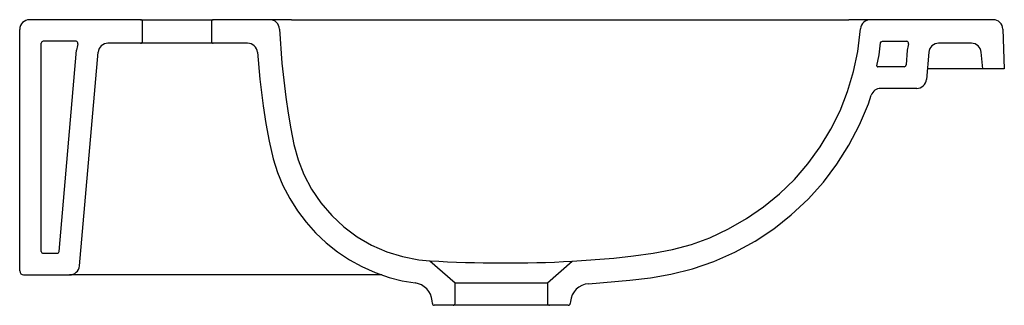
# Model space of a CAD drawing. Header units: millimetres. Extents: x 2037.756 to 2038.256, y 1417.853 to 1417.999.
import ezdxf

# ---------------------------------------------------------------- set-up
doc = ezdxf.new("R2010")
doc.units = ezdxf.units.MM
doc.layers.add('SANINDUSA', color=3, linetype='Continuous')

msp = doc.modelspace()

# ---------------------------------------------------------------- linework, layer by layer
at = {"layer": 'SANINDUSA'}
for p, q in [((2037.817110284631, 1417.998584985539), (2037.760610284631, 1417.998584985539)), ((2037.817110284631, 1417.998584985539), (2037.854110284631, 1417.998584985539)), ((2037.818110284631, 1417.987584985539), (2037.818110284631, 1417.997584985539)), ((2037.853110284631, 1417.997584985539), (2037.853110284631, 1417.987584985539)), ((2037.882811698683, 1417.998584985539), (2037.854110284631, 1417.998584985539)), ((2037.89385163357, 1417.998584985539), (2037.882811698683, 1417.998584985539)), ((2037.89385163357, 1417.998584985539), (2038.17736985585, 1417.998584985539)), ((2038.187591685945, 1417.998584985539), (2038.17736985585, 1417.998584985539)), ((2038.250781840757, 1417.998584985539), (2038.188348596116, 1417.998584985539)), ((2037.755610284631, 1417.870584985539), (2037.755610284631, 1417.993584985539)), ((2038.255778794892, 1417.993759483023), (2038.256483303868, 1417.973584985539)), ((2037.766610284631, 1417.880584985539), (2037.766610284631, 1417.986584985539)), ((2037.784267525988, 1417.987584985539), (2037.767610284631, 1417.987584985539)), ((2037.817110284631, 1417.986584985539), (2037.800515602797, 1417.986584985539)), ((2037.854110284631, 1417.986584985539), (2037.817110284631, 1417.986584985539)), ((2037.871529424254, 1417.986584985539), (2037.854110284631, 1417.986584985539)), ((2038.239764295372, 1417.986584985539), (2038.223077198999, 1417.986584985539)), ((2037.775610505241, 1417.880497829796), (2037.784576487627, 1417.982979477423)), ((2037.786009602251, 1417.873149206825), (2037.795534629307, 1417.982020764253)), ((2038.20713808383, 1417.982979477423), (2038.206483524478, 1417.975497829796)), ((2038.218096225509, 1417.982020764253), (2038.216882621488, 1417.968149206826)), ((2038.245483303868, 1417.973584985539), (2038.244745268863, 1417.982020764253)), ((2038.20548732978, 1417.974584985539), (2038.193579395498, 1417.974584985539)), ((2038.240502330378, 1417.973584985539), (2038.217358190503, 1417.973584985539)), ((2038.245483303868, 1417.973584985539), (2038.240502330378, 1417.973584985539)), ((2038.256483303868, 1417.973584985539), (2038.245483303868, 1417.973584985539)), ((2038.211901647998, 1417.963584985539), (2038.193579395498, 1417.963584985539)), ((2037.767610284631, 1417.879584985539), (2037.774614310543, 1417.879584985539)), ((2037.964251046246, 1417.875790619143), (2037.977110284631, 1417.864612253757)), ((2038.024110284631, 1417.864612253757), (2038.036721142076, 1417.875574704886)), ((2037.757610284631, 1417.868584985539), (2037.781028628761, 1417.868584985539)), ((2037.791036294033, 1417.868584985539), (2037.781028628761, 1417.868584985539)), ((2037.939913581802, 1417.868584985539), (2037.791036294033, 1417.868584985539)), ((2037.977110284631, 1417.864612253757), (2038.024110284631, 1417.864612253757)), ((2037.977110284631, 1417.854084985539), (2037.977110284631, 1417.864612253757)), ((2038.024110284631, 1417.864612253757), (2038.024110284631, 1417.854084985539)), ((2037.965530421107, 1417.853997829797), (2037.965405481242, 1417.855425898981)), ((2037.976110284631, 1417.853084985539), (2037.966526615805, 1417.853084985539)), ((2038.025110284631, 1417.853084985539), (2037.976110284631, 1417.853084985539)), ((2038.034693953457, 1417.853084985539), (2038.025110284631, 1417.853084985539)), ((2038.035775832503, 1417.854977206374), (2038.035690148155, 1417.853997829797))]:
    msp.add_line(p, q, dxfattribs=at)
at = {"layer": 'SANINDUSA', "flags": 128}
for points in [[(2037.88780611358, 1417.993821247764), (2037.889027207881, 1417.976399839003), (2037.891036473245, 1417.959051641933), (2037.89216739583, 1417.951008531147), (2037.893461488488, 1417.942958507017), (2037.895107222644, 1417.9349922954), (2037.89729306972, 1417.927200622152), (2037.900207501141, 1417.919674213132), (2037.904121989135, 1417.912212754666), (2037.908862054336, 1417.90521373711), (2037.914336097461, 1417.898807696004), (2037.920499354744, 1417.893063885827), (2037.927285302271, 1417.888026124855), (2037.934567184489, 1417.883789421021), (2037.942298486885, 1417.880402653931), (2037.950386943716, 1417.877896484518), (2037.958678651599, 1417.876317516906), (2037.964251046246, 1417.875790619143)], [(2038.036721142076, 1417.875574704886), (2038.057913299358, 1417.877170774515), (2038.067867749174, 1417.878227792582), (2038.07781181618, 1417.879646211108), (2038.087656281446, 1417.881572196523), (2038.097311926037, 1417.884151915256), (2038.106689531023, 1417.887531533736), (2038.11621432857, 1417.891979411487), (2038.125363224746, 1417.897232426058), (2038.134043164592, 1417.903229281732), (2038.142161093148, 1417.909908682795), (2038.149679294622, 1417.917255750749), (2038.15657703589, 1417.925237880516), (2038.162786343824, 1417.933766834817), (2038.168239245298, 1417.942754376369), (2038.172909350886, 1417.952185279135), (2038.176780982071, 1417.962011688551), (2038.179819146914, 1417.972127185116), (2038.181988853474, 1417.98242534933), (2038.183361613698, 1417.993945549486)], [(2037.876515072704, 1417.981963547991), (2037.877786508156, 1417.96833469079), (2037.879526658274, 1417.954757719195), (2037.880890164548, 1417.9456767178), (2037.88249729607, 1417.936636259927), (2037.884591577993, 1417.927707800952), (2037.886786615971, 1417.920818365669), (2037.889545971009, 1417.914134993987), (2037.892958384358, 1417.907521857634), (2037.896923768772, 1417.901224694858), (2037.901279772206, 1417.89545354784), (2037.906098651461, 1417.890062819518), (2037.911506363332, 1417.884953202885), (2037.917329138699, 1417.880322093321), (2037.923358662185, 1417.876306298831), (2037.929700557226, 1417.872804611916), (2037.936509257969, 1417.869766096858), (2037.943553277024, 1417.867322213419), (2037.950094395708, 1417.865638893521), (2037.956787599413, 1417.864463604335)], [(2038.045038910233, 1417.864081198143), (2038.0660131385, 1417.865913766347), (2038.076502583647, 1417.867131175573), (2038.086907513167, 1417.868886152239), (2038.097940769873, 1417.871693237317), (2038.108703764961, 1417.875404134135), (2038.119417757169, 1417.880143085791), (2038.12968769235, 1417.885779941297), (2038.139168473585, 1417.892082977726), (2038.148095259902, 1417.899149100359), (2038.156637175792, 1417.907166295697), (2038.164462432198, 1417.915884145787), (2038.171322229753, 1417.924965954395), (2038.177409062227, 1417.934582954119), (2038.182815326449, 1417.944971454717), (2038.187313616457, 1417.955784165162), (2038.188829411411, 1417.960146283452)]]:
    msp.add_lwpolyline(points, dxfattribs=at)
msp.add_lwpolyline([(2038.191693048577, 1417.975128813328), (2038.192853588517, 1417.980637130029), (2038.19357644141, 1417.98670330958, -0.3798873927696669), (2038.194569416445, 1417.987584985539), (2038.20682912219, 1417.987584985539)], format="xyb", dxfattribs=at)
at = {"layer": 'SANINDUSA'}
for centre, radius, start, end in [((2037.760610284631, 1417.993584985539), 0.005000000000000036, 90, 180), ((2037.817110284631, 1417.997584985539), 0.00100000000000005, 0, 90), ((2037.854110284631, 1417.997584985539), 0.001000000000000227, 90, 180), ((2037.882811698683, 1417.993584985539), 0.005000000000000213, 2.708374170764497, 90), ((2038.188348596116, 1417.993584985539), 0.004999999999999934, 90, 175.8646520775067), ((2038.250781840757, 1417.993584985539), 0.005000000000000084, 2.000000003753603, 90), ((2037.767610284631, 1417.986584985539), 0.001, 90, 180), ((2037.784267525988, 1417.986584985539), 0.001, 342.8953648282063, 90), ((2037.800515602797, 1417.981584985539), 0.005000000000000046, 90, 175.0000000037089), ((2037.817110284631, 1417.987584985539), 0.0009999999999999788, 270, 0), ((2037.854110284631, 1417.987584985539), 0.001000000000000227, 180, 270), ((2037.871529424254, 1417.981584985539), 0.004999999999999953, 4.342161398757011, 90), ((2038.20682912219, 1417.986584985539), 0.001, 342.8953648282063, 90), ((2038.223077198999, 1417.981584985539), 0.005000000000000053, 90, 175.0000000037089), ((2038.239764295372, 1417.981584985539), 0.00500000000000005, 4.999999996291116, 90), ((2037.800515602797, 1417.981584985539), 0.01600000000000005, 162.8953648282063, 175.0000000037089), ((2038.223077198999, 1417.981584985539), 0.01600000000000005, 162.8953648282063, 175.0000000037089), ((2038.19218230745, 1417.975025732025), 0.0005, 168.1024346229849, 274.8571640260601), ((2038.193579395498, 1417.958584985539), 0.01599999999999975, 90, 94.85716402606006), ((2038.20548732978, 1417.975584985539), 0.001, 270, 355.0000000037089), ((2038.211901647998, 1417.968584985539), 0.005000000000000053, 270, 355.0000000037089), ((2038.193579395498, 1417.958584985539), 0.004999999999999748, 90, 161.8045436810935), ((2037.767610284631, 1417.880584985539), 0.001, 180, 270), ((2037.774614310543, 1417.880584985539), 0.001, 270, 355.0000000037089), ((2037.781028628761, 1417.873584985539), 0.00500000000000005, 270, 355.0000000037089), ((2038.002373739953, 1418.509257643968), 0.6346131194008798, 266.5560350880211, 273.1025568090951), ((2037.757610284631, 1417.870584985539), 0.001999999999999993, 180, 270), ((2037.955443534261, 1417.854554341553), 0.01000000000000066, 4.999999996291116, 82.27569705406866), ((2038.045737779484, 1417.854105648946), 0.01000000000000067, 94.00749259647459, 175.0000000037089), ((2037.966526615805, 1417.854084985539), 0.0009999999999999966, 184.9999999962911, 270), ((2037.976110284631, 1417.854084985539), 0.0009999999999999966, 270, 0), ((2038.025110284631, 1417.854084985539), 0.001000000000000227, 180, 270), ((2038.034693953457, 1417.854084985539), 0.0009999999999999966, 270, 355.0000000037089)]:
    msp.add_arc(centre, radius, start, end, dxfattribs=at)

doc.saveas('drawing.dxf')
